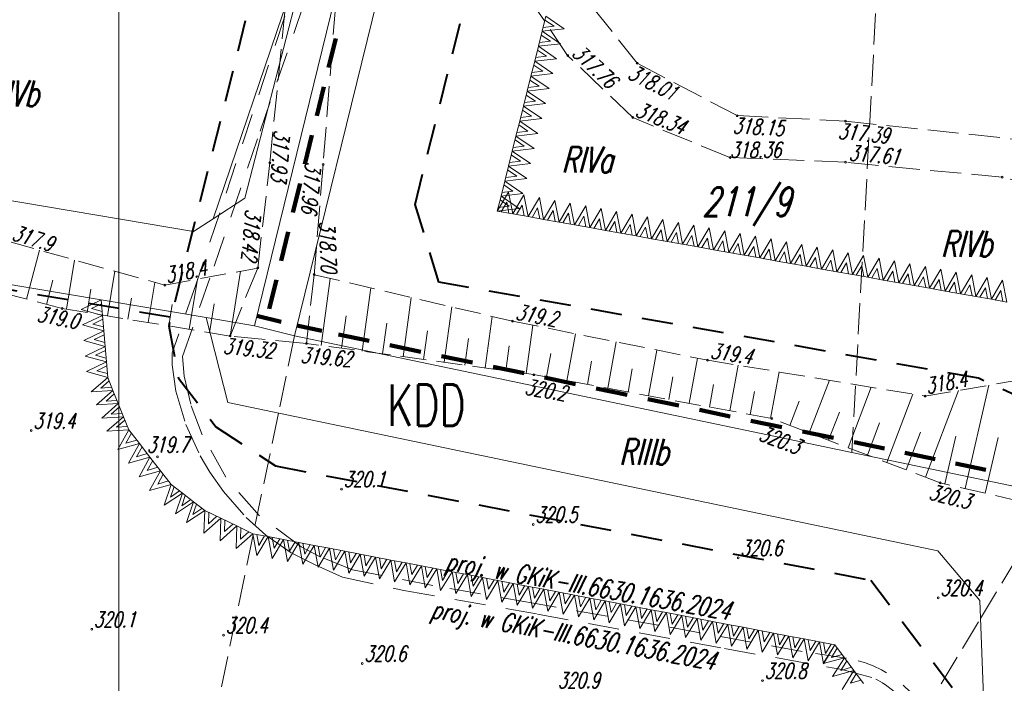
# Model space of a CAD drawing. Header units: metres. Extents: x 7429509 to 7429800, y 5564202 to 5564584.
# Tile 8 of 16: x 7429595 to 7429643, y 5564403 to 5564435. Entities that reach past the tile are written whole.
import ezdxf
from ezdxf.enums import TextEntityAlignment as Align

# ---------------------------------------------------------------- set-up
doc = ezdxf.new("R2010")
doc.units = ezdxf.units.M
doc.header["$MEASUREMENT"] = 0
for name, pattern in [('1', [0]), ('4', [2.5, 1.5, -1]), ('GDE', [0]), ('GUK', [2, 1.5, -0.5]), ('KOU', [2, 1.5, -0.5]), ('UPW', [0]), ('WSD', [1.75, 1.25, -0.5]), ('WSQ', [1.75, 1.25, -0.5])]:
    doc.linetypes.add(name, pattern=pattern)
doc.layers.get('0').update_dxf_attribs({"color": 250, "linetype": 'CONTINUOUS', "lineweight": 100})
for name, color, linetype, lineweight in [('EDZPD_L_0', 3, 'GDE', 13), ('EDZTD_T_0', 3, 'CONTINUOUS', 18), ('EKLPK_L_0', 3, 'GUK', 18), ('EKLTK_T_0', 3, 'CONTINUOUS', 25), ('ESPPP_L_4', 7, 'CONTINUOUS', 35), ('KRZYZE_L_0', 7, '1', 9), ('MPZP_L_0', 4, '4', 40), ('MPZP_L_1', 214, 'CONTINUOUS', 9), ('MPZP_T_0', 4, 'CONTINUOUS', 20), ('SDRPK_L_1', 7, 'KOU', 18), ('UWWPA_T_0', 5, 'CONTINUOUS', 18), ('UWWPO_L_1', 5, 'UPW', 18), ('WUKOS_T_0', 7, 'CONTINUOUS', 18), ('WUKOS_T_1', 7, 'CONTINUOUS', 9), ('WUKPS_L_2', 7, '1', 9)]:
    doc.layers.add(name, color=color, linetype=linetype, lineweight=lineweight)
doc.styles.get("Standard").update_dxf_attribs({"font": 'Simplex.SHX', "width": 0.75})

# ---------------------------------------------------------------- blocks, each defined once
blk = doc.blocks.new('WSP')
at = {"linetype": 'Continuous'}
blk.add_circle((0, 0), 0.045, dxfattribs=at)

msp = doc.modelspace()

# ---------------------------------------------------------------- linework, layer by layer
at = {"layer": 'EDZPD_L_0', "linetype": '1', "lineweight": 18}
for p, q in [((7429611.54, 5564447.74), (7429606.08, 5564426.59)), ((7429604.55, 5564425.6), (7429608.42, 5564436.94)), ((7429606.55, 5564420.43), (7429610.56, 5564436.74)), ((7429608.49, 5564419.95), (7429612.5, 5564436.24)), ((7429603.6, 5564424.98), (7429579.84, 5564429)), ((7429606.08, 5564426.59), (7429604.55, 5564425.6)), ((7429604.55, 5564425.6), (7429603.6, 5564424.98)), ((7429584.69, 5564424.12), (7429604.21, 5564420.83)), ((7429604.21, 5564420.83), (7429605.27, 5564416.73)), ((7429604.21, 5564420.83), (7429606.55, 5564420.43)), ((7429608.49, 5564419.95), (7429606.55, 5564420.43)), ((7429610.5, 5564419.52), (7429608.49, 5564419.95)), ((7429635.41, 5564414.32), (7429610.5, 5564419.52)), ((7429605.27, 5564416.73), (7429639.56, 5564409.57)), ((7429645.21, 5564412.27), (7429635.41, 5564414.32)), ((7429639.56, 5564409.57), (7429641.59, 5564407.17)), ((7429641.59, 5564407.17), (7429643.61, 5564352.07))]:
    msp.add_line(p, q, dxfattribs=at)
at = {"layer": 'EKLPK_L_0', "linetype": 'GUK'}
for p, q in [((7429640, 5564499.41), (7429635.41, 5564414.32)), ((7429608.49, 5564419.95), (7429607.71, 5564416.22)), ((7429607.71, 5564416.22), (7429597.86, 5564368.93)), ((7429641.62, 5564406.3), (7429645.21, 5564412.27)), ((7429605.7, 5564346.59), (7429641.62, 5564406.3))]:
    msp.add_line(p, q, dxfattribs=at)
at = {"layer": 'ESPPP_L_4', "lineweight": 100}
for p, q in [((7429610.473, 5564434.291), (7429610.129, 5564432.893)), ((7429609.9, 5564431.961), (7429609.556, 5564430.563)), ((7429609.327, 5564429.631), (7429608.983, 5564428.233)), ((7429608.754, 5564427.301), (7429608.41, 5564425.903)), ((7429608.181, 5564424.971), (7429607.838, 5564423.573)), ((7429607.608, 5564422.641), (7429607.265, 5564421.243)), ((7429606.67, 5564420.915), (7429607.834, 5564420.627)), ((7429608.595, 5564420.439), (7429609.801, 5564420.181)), ((7429610.602, 5564420.009), (7429612.097, 5564419.697)), ((7429613.093, 5564419.489), (7429614.588, 5564419.177)), ((7429615.584, 5564418.969), (7429617.079, 5564418.657)), ((7429618.075, 5564418.449), (7429619.57, 5564418.137)), ((7429620.566, 5564417.929), (7429622.061, 5564417.617)), ((7429623.057, 5564417.409), (7429624.552, 5564417.097)), ((7429625.548, 5564416.889), (7429627.043, 5564416.577)), ((7429628.039, 5564416.369), (7429629.534, 5564416.057)), ((7429630.53, 5564415.849), (7429632.025, 5564415.537)), ((7429633.021, 5564415.329), (7429634.516, 5564415.017)), ((7429635.512, 5564414.809), (7429636.982, 5564414.502)), ((7429637.962, 5564414.297), (7429639.432, 5564413.989)), ((7429640.412, 5564413.784), (7429641.882, 5564413.477))]:
    msp.add_line(p, q, dxfattribs=at)
at = {"layer": 'KRZYZE_L_0', "linetype": '1'}
msp.add_line((7429600, 5564284.664), (7429600, 5564500), dxfattribs=at)
at = {"layer": 'MPZP_L_0', "linetype": '4'}
for p, q in [((7429616.455, 5564476.365), (7429602.41, 5564420.421)), ((7429614.31, 5564426.287), (7429626.214, 5564474.064)), ((7429602.476, 5564420.842), (7429535.503, 5564432.237)), ((7429615.459, 5564422.537), (7429614.31, 5564426.287)), ((7429641.52, 5564417.896), (7429615.459, 5564422.537)), ((7429602.41, 5564420.421), (7429602.878, 5564417.904)), ((7429602.878, 5564417.904), (7429604.682, 5564415.56)), ((7429646.324, 5564415.67), (7429641.52, 5564417.896)), ((7429604.682, 5564415.56), (7429607.565, 5564413.662)), ((7429607.565, 5564413.662), (7429636.321, 5564408.155)), ((7429636.321, 5564408.155), (7429640.646, 5564402.451))]:
    msp.add_line(p, q, dxfattribs=at)
at = {"layer": 'MPZP_L_1', "linetype": '4'}
for p, q in [((7429620.446, 5564434.647), (7429620.627, 5564435.371)), ((7429621.023, 5564434.893), (7429620.581, 5564435.187)), ((7429621.508, 5564434.771), (7429620.627, 5564435.371)), ((7429620.265, 5564433.924), (7429620.446, 5564434.647)), ((7429620.446, 5564434.647), (7429621.508, 5564434.771)), ((7429621.327, 5564434.048), (7429620.446, 5564434.647)), ((7429620.492, 5564434.83), (7429621.023, 5564434.893)), ((7429620.311, 5564434.107), (7429620.842, 5564434.169)), ((7429620.842, 5564434.169), (7429620.4, 5564434.464)), ((7429620.085, 5564433.2), (7429620.265, 5564433.924)), ((7429620.661, 5564433.446), (7429620.22, 5564433.74)), ((7429620.265, 5564433.924), (7429621.327, 5564434.048)), ((7429621.146, 5564433.324), (7429620.265, 5564433.924)), ((7429619.904, 5564432.477), (7429620.085, 5564433.2)), ((7429620.085, 5564433.2), (7429621.146, 5564433.324)), ((7429620.966, 5564432.601), (7429620.085, 5564433.2)), ((7429620.13, 5564433.383), (7429620.661, 5564433.446)), ((7429619.95, 5564432.66), (7429620.481, 5564432.722)), ((7429620.481, 5564432.722), (7429620.039, 5564433.017)), ((7429619.723, 5564431.753), (7429619.904, 5564432.477)), ((7429620.3, 5564431.999), (7429619.858, 5564432.293)), ((7429619.904, 5564432.477), (7429620.966, 5564432.601)), ((7429620.785, 5564431.877), (7429619.904, 5564432.477)), ((7429619.543, 5564431.03), (7429619.723, 5564431.753)), ((7429619.723, 5564431.753), (7429620.785, 5564431.877)), ((7429620.605, 5564431.154), (7429619.723, 5564431.753)), ((7429619.769, 5564431.936), (7429620.3, 5564431.999)), ((7429619.589, 5564431.213), (7429620.119, 5564431.275)), ((7429620.119, 5564431.275), (7429619.678, 5564431.57)), ((7429619.362, 5564430.306), (7429619.543, 5564431.03)), ((7429619.939, 5564430.552), (7429619.497, 5564430.846)), ((7429619.543, 5564431.03), (7429620.605, 5564431.154)), ((7429620.424, 5564430.43), (7429619.543, 5564431.03)), ((7429619.181, 5564429.583), (7429619.362, 5564430.306)), ((7429619.362, 5564430.306), (7429620.424, 5564430.43)), ((7429620.243, 5564429.707), (7429619.362, 5564430.306)), ((7429619.408, 5564430.489), (7429619.939, 5564430.552)), ((7429619.227, 5564429.766), (7429619.758, 5564429.828)), ((7429619.758, 5564429.828), (7429619.316, 5564430.123)), ((7429619.001, 5564428.859), (7429619.181, 5564429.583)), ((7429619.577, 5564429.104), (7429619.136, 5564429.399)), ((7429619.181, 5564429.583), (7429620.243, 5564429.707)), ((7429620.063, 5564428.983), (7429619.181, 5564429.583)), ((7429619.001, 5564428.859), (7429620.063, 5564428.983)), ((7429619.047, 5564429.042), (7429619.577, 5564429.104)), ((7429618.82, 5564428.136), (7429619.001, 5564428.859)), ((7429619.397, 5564428.381), (7429618.955, 5564428.676)), ((7429619.882, 5564428.26), (7429619.001, 5564428.859)), ((7429618.64, 5564427.412), (7429618.82, 5564428.136)), ((7429619.216, 5564427.657), (7429618.774, 5564427.952)), ((7429618.82, 5564428.136), (7429619.882, 5564428.26)), ((7429619.701, 5564427.536), (7429618.82, 5564428.136)), ((7429618.866, 5564428.319), (7429619.397, 5564428.381)), ((7429618.64, 5564427.412), (7429619.701, 5564427.536)), ((7429618.685, 5564427.595), (7429619.216, 5564427.657)), ((7429618.459, 5564426.688), (7429618.64, 5564427.412)), ((7429619.036, 5564426.934), (7429618.594, 5564427.229)), ((7429619.521, 5564426.813), (7429618.64, 5564427.412)), ((7429618.822, 5564426.884), (7429618.278, 5564425.965)), ((7429618.278, 5564425.965), (7429618.459, 5564426.688)), ((7429618.855, 5564426.21), (7429618.413, 5564426.505)), ((7429618.459, 5564426.688), (7429619.521, 5564426.813)), ((7429619.34, 5564426.089), (7429618.459, 5564426.688)), ((7429618.505, 5564426.872), (7429619.036, 5564426.934)), ((7429619.024, 5564425.832), (7429618.822, 5564426.884)), ((7429619.568, 5564426.751), (7429619.024, 5564425.832)), ((7429619.77, 5564425.699), (7429619.568, 5564426.751)), ((7429620.313, 5564426.618), (7429619.77, 5564425.699)), ((7429620.516, 5564425.566), (7429620.313, 5564426.618)), ((7429618.278, 5564425.965), (7429619.34, 5564426.089)), ((7429618.324, 5564426.148), (7429618.855, 5564426.21)), ((7429618.734, 5564426.392), (7429618.467, 5564425.931)), ((7429618.835, 5564425.866), (7429618.734, 5564426.392)), ((7429619.48, 5564426.259), (7429619.213, 5564425.798)), ((7429619.581, 5564425.733), (7429619.48, 5564426.259)), ((7429620.226, 5564426.125), (7429619.959, 5564425.665)), ((7429620.327, 5564425.6), (7429620.226, 5564426.125)), ((7429621.059, 5564426.485), (7429620.516, 5564425.566)), ((7429621.262, 5564425.433), (7429621.059, 5564426.485)), ((7429621.805, 5564426.352), (7429621.262, 5564425.433)), ((7429622.007, 5564425.3), (7429621.805, 5564426.352)), ((7429622.551, 5564426.219), (7429622.007, 5564425.3)), ((7429622.753, 5564425.167), (7429622.551, 5564426.219)), ((7429623.297, 5564426.086), (7429622.753, 5564425.167)), ((7429623.499, 5564425.034), (7429623.297, 5564426.086)), ((7429619.024, 5564425.832), (7429618.278, 5564425.965)), ((7429619.77, 5564425.699), (7429619.024, 5564425.832)), ((7429620.516, 5564425.566), (7429619.77, 5564425.699)), ((7429621.262, 5564425.433), (7429620.516, 5564425.566)), ((7429620.971, 5564425.992), (7429620.705, 5564425.532)), ((7429621.073, 5564425.467), (7429620.971, 5564425.992)), ((7429621.717, 5564425.859), (7429621.45, 5564425.399)), ((7429621.818, 5564425.333), (7429621.717, 5564425.859)), ((7429622.463, 5564425.726), (7429622.196, 5564425.266)), ((7429622.564, 5564425.2), (7429622.463, 5564425.726)), ((7429623.209, 5564425.593), (7429622.942, 5564425.133)), ((7429623.31, 5564425.067), (7429623.209, 5564425.593)), ((7429624.043, 5564425.953), (7429623.499, 5564425.034)), ((7429624.245, 5564424.901), (7429624.043, 5564425.953)), ((7429624.788, 5564425.82), (7429624.245, 5564424.901)), ((7429624.991, 5564424.768), (7429624.788, 5564425.82)), ((7429625.534, 5564425.686), (7429624.991, 5564424.768)), ((7429625.736, 5564424.635), (7429625.534, 5564425.686)), ((7429626.28, 5564425.553), (7429625.736, 5564424.635)), ((7429626.482, 5564424.502), (7429626.28, 5564425.553)), ((7429622.007, 5564425.3), (7429621.262, 5564425.433)), ((7429622.753, 5564425.167), (7429622.007, 5564425.3)), ((7429623.499, 5564425.034), (7429622.753, 5564425.167)), ((7429623.955, 5564425.46), (7429623.688, 5564425)), ((7429624.056, 5564424.934), (7429623.955, 5564425.46)), ((7429624.701, 5564425.327), (7429624.434, 5564424.867)), ((7429624.802, 5564424.801), (7429624.701, 5564425.327)), ((7429625.446, 5564425.194), (7429625.18, 5564424.734)), ((7429625.548, 5564424.668), (7429625.446, 5564425.194)), ((7429627.026, 5564425.42), (7429626.482, 5564424.502)), ((7429627.228, 5564424.369), (7429627.026, 5564425.42)), ((7429627.772, 5564425.287), (7429627.228, 5564424.369)), ((7429627.974, 5564424.236), (7429627.772, 5564425.287)), ((7429628.517, 5564425.154), (7429627.974, 5564424.236)), ((7429628.72, 5564424.102), (7429628.517, 5564425.154)), ((7429624.245, 5564424.901), (7429623.499, 5564425.034)), ((7429624.991, 5564424.768), (7429624.245, 5564424.901)), ((7429625.736, 5564424.635), (7429624.991, 5564424.768)), ((7429626.482, 5564424.502), (7429625.736, 5564424.635)), ((7429626.192, 5564425.061), (7429625.925, 5564424.601)), ((7429626.293, 5564424.535), (7429626.192, 5564425.061)), ((7429626.938, 5564424.928), (7429626.671, 5564424.468)), ((7429627.039, 5564424.402), (7429626.938, 5564424.928)), ((7429627.684, 5564424.795), (7429627.417, 5564424.335)), ((7429627.785, 5564424.269), (7429627.684, 5564424.795)), ((7429628.43, 5564424.662), (7429628.163, 5564424.202)), ((7429628.531, 5564424.136), (7429628.43, 5564424.662)), ((7429629.263, 5564425.021), (7429628.72, 5564424.102)), ((7429629.466, 5564423.969), (7429629.263, 5564425.021)), ((7429630.009, 5564424.888), (7429629.466, 5564423.969)), ((7429630.211, 5564423.836), (7429630.009, 5564424.888)), ((7429630.755, 5564424.755), (7429630.211, 5564423.836)), ((7429630.957, 5564423.703), (7429630.755, 5564424.755)), ((7429631.501, 5564424.622), (7429630.957, 5564423.703)), ((7429631.703, 5564423.57), (7429631.501, 5564424.622)), ((7429627.228, 5564424.369), (7429626.482, 5564424.502)), ((7429627.974, 5564424.236), (7429627.228, 5564424.369)), ((7429628.72, 5564424.102), (7429627.974, 5564424.236)), ((7429629.175, 5564424.529), (7429628.909, 5564424.069)), ((7429629.277, 5564424.003), (7429629.175, 5564424.529)), ((7429629.921, 5564424.396), (7429629.654, 5564423.936)), ((7429630.022, 5564423.87), (7429629.921, 5564424.396)), ((7429630.667, 5564424.263), (7429630.4, 5564423.803)), ((7429630.768, 5564423.737), (7429630.667, 5564424.263)), ((7429631.413, 5564424.13), (7429631.146, 5564423.67)), ((7429631.514, 5564423.604), (7429631.413, 5564424.13)), ((7429632.247, 5564424.489), (7429631.703, 5564423.57)), ((7429632.449, 5564423.437), (7429632.247, 5564424.489)), ((7429632.992, 5564424.356), (7429632.449, 5564423.437)), ((7429633.195, 5564423.304), (7429632.992, 5564424.356)), ((7429633.738, 5564424.223), (7429633.195, 5564423.304)), ((7429633.94, 5564423.171), (7429633.738, 5564424.223)), ((7429629.466, 5564423.969), (7429628.72, 5564424.102)), ((7429630.211, 5564423.836), (7429629.466, 5564423.969)), ((7429630.957, 5564423.703), (7429630.211, 5564423.836)), ((7429631.703, 5564423.57), (7429630.957, 5564423.703)), ((7429632.159, 5564423.997), (7429631.892, 5564423.537)), ((7429632.26, 5564423.471), (7429632.159, 5564423.997)), ((7429632.905, 5564423.864), (7429632.638, 5564423.404)), ((7429633.006, 5564423.338), (7429632.905, 5564423.864)), ((7429633.65, 5564423.731), (7429633.384, 5564423.271)), ((7429633.752, 5564423.205), (7429633.65, 5564423.731)), ((7429634.484, 5564424.09), (7429633.94, 5564423.171)), ((7429634.686, 5564423.038), (7429634.484, 5564424.09)), ((7429635.23, 5564423.957), (7429634.686, 5564423.038)), ((7429635.432, 5564422.905), (7429635.23, 5564423.957)), ((7429635.976, 5564423.824), (7429635.432, 5564422.905)), ((7429636.178, 5564422.772), (7429635.976, 5564423.824)), ((7429636.721, 5564423.691), (7429636.178, 5564422.772)), ((7429636.924, 5564422.639), (7429636.721, 5564423.691)), ((7429632.449, 5564423.437), (7429631.703, 5564423.57)), ((7429633.195, 5564423.304), (7429632.449, 5564423.437)), ((7429633.94, 5564423.171), (7429633.195, 5564423.304)), ((7429634.686, 5564423.038), (7429633.94, 5564423.171)), ((7429634.396, 5564423.598), (7429634.129, 5564423.138)), ((7429634.497, 5564423.072), (7429634.396, 5564423.598)), ((7429635.142, 5564423.465), (7429634.875, 5564423.005)), ((7429635.243, 5564422.939), (7429635.142, 5564423.465)), ((7429635.888, 5564423.332), (7429635.621, 5564422.871)), ((7429635.989, 5564422.806), (7429635.888, 5564423.332)), ((7429636.634, 5564423.199), (7429636.367, 5564422.738)), ((7429636.735, 5564422.673), (7429636.634, 5564423.199)), ((7429637.467, 5564423.558), (7429636.924, 5564422.639)), ((7429637.67, 5564422.506), (7429637.467, 5564423.558)), ((7429638.213, 5564423.425), (7429637.67, 5564422.506)), ((7429638.415, 5564422.373), (7429638.213, 5564423.425)), ((7429638.959, 5564423.292), (7429638.415, 5564422.373)), ((7429639.161, 5564422.24), (7429638.959, 5564423.292)), ((7429635.432, 5564422.905), (7429634.686, 5564423.038)), ((7429636.178, 5564422.772), (7429635.432, 5564422.905)), ((7429636.924, 5564422.639), (7429636.178, 5564422.772)), ((7429637.379, 5564423.066), (7429637.113, 5564422.605)), ((7429637.481, 5564422.54), (7429637.379, 5564423.066)), ((7429638.125, 5564422.933), (7429637.859, 5564422.472)), ((7429638.226, 5564422.407), (7429638.125, 5564422.933)), ((7429638.871, 5564422.8), (7429638.604, 5564422.339)), ((7429638.972, 5564422.274), (7429638.871, 5564422.8)), ((7429639.705, 5564423.159), (7429639.161, 5564422.24)), ((7429639.907, 5564422.107), (7429639.705, 5564423.159)), ((7429640.451, 5564423.026), (7429639.907, 5564422.107)), ((7429640.653, 5564421.974), (7429640.451, 5564423.026)), ((7429641.196, 5564422.893), (7429640.653, 5564421.974)), ((7429641.399, 5564421.841), (7429641.196, 5564422.893)), ((7429641.942, 5564422.76), (7429641.399, 5564421.841)), ((7429642.145, 5564421.708), (7429641.942, 5564422.76)), ((7429637.67, 5564422.506), (7429636.924, 5564422.639)), ((7429638.415, 5564422.373), (7429637.67, 5564422.506)), ((7429639.161, 5564422.24), (7429638.415, 5564422.373)), ((7429639.907, 5564422.107), (7429639.161, 5564422.24)), ((7429639.617, 5564422.667), (7429639.35, 5564422.206)), ((7429639.718, 5564422.141), (7429639.617, 5564422.667)), ((7429640.363, 5564422.534), (7429640.096, 5564422.073)), ((7429640.464, 5564422.008), (7429640.363, 5564422.534)), ((7429641.109, 5564422.401), (7429640.842, 5564421.94)), ((7429641.21, 5564421.875), (7429641.109, 5564422.401)), ((7429641.854, 5564422.267), (7429641.588, 5564421.807)), ((7429641.956, 5564421.742), (7429641.854, 5564422.267)), ((7429642.688, 5564422.627), (7429642.145, 5564421.708)), ((7429642.89, 5564421.575), (7429642.688, 5564422.627)), ((7429640.653, 5564421.974), (7429639.907, 5564422.107)), ((7429641.399, 5564421.841), (7429640.653, 5564421.974)), ((7429642.145, 5564421.708), (7429641.399, 5564421.841)), ((7429642.6, 5564422.134), (7429642.333, 5564421.674)), ((7429642.701, 5564421.609), (7429642.6, 5564422.134)), ((7429599.15, 5564421.683), (7429598.185, 5564421.22)), ((7429599.166, 5564421.493), (7429598.683, 5564421.261)), ((7429599.15, 5564421.683), (7429599.212, 5564420.933)), ((7429642.89, 5564421.575), (7429642.145, 5564421.708)), ((7429598.185, 5564421.22), (7429599.212, 5564420.933)), ((7429599.212, 5564420.933), (7429598.248, 5564420.47)), ((7429598.683, 5564421.261), (7429599.197, 5564421.123)), ((7429599.212, 5564420.933), (7429599.275, 5564420.183)), ((7429598.248, 5564420.47), (7429599.275, 5564420.183)), ((7429599.228, 5564420.743), (7429598.746, 5564420.511)), ((7429598.746, 5564420.511), (7429599.259, 5564420.373)), ((7429599.275, 5564420.183), (7429598.31, 5564419.72)), ((7429599.291, 5564419.993), (7429598.809, 5564419.761)), ((7429599.275, 5564420.183), (7429599.338, 5564419.433)), ((7429598.31, 5564419.72), (7429599.338, 5564419.433)), ((7429599.338, 5564419.433), (7429598.373, 5564418.97)), ((7429598.809, 5564419.761), (7429599.322, 5564419.623)), ((7429599.338, 5564419.433), (7429599.401, 5564418.683)), ((7429598.373, 5564418.97), (7429599.401, 5564418.683)), ((7429599.354, 5564419.243), (7429598.871, 5564419.011)), ((7429598.871, 5564419.011), (7429599.385, 5564418.873)), ((7429599.401, 5564418.683), (7429598.436, 5564418.22)), ((7429599.417, 5564418.493), (7429598.934, 5564418.261)), ((7429599.401, 5564418.683), (7429599.463, 5564417.933)), ((7429598.436, 5564418.22), (7429599.463, 5564417.933)), ((7429598.934, 5564418.261), (7429599.448, 5564418.123)), ((7429599.463, 5564417.933), (7429598.664, 5564417.24)), ((7429599.528, 5564417.773), (7429599.128, 5564417.427)), ((7429599.128, 5564417.427), (7429599.653, 5564417.462)), ((7429599.463, 5564417.933), (7429599.717, 5564417.302)), ((7429598.664, 5564417.24), (7429599.717, 5564417.302)), ((7429599.717, 5564417.302), (7429598.918, 5564416.609)), ((7429599.781, 5564417.142), (7429599.382, 5564416.796)), ((7429599.717, 5564417.302), (7429599.971, 5564416.671)), ((7429598.918, 5564416.609), (7429599.971, 5564416.671)), ((7429599.971, 5564416.671), (7429599.171, 5564415.978)), ((7429599.382, 5564416.796), (7429599.906, 5564416.831)), ((7429600.035, 5564416.511), (7429599.635, 5564416.165)), ((7429599.971, 5564416.671), (7429600.224, 5564416.04)), ((7429599.171, 5564415.978), (7429600.224, 5564416.04)), ((7429600.224, 5564416.04), (7429599.425, 5564415.347)), ((7429599.635, 5564416.165), (7429600.16, 5564416.2)), ((7429600.224, 5564416.04), (7429600.478, 5564415.409)), ((7429600.289, 5564415.88), (7429599.889, 5564415.534)), ((7429599.889, 5564415.534), (7429600.414, 5564415.569)), ((7429599.425, 5564415.347), (7429600.478, 5564415.409)), ((7429600.478, 5564415.409), (7429599.949, 5564414.461)), ((7429600.608, 5564415.242), (7429600.343, 5564414.768)), ((7429600.478, 5564415.409), (7429600.991, 5564414.75)), ((7429599.949, 5564414.461), (7429600.991, 5564414.75)), ((7429600.343, 5564414.768), (7429600.861, 5564414.917)), ((7429600.991, 5564414.75), (7429600.462, 5564413.802)), ((7429600.991, 5564414.75), (7429601.504, 5564414.091)), ((7429601.121, 5564414.583), (7429600.856, 5564414.109)), ((7429600.856, 5564414.109), (7429601.374, 5564414.258)), ((7429600.462, 5564413.802), (7429601.504, 5564414.091)), ((7429601.504, 5564414.091), (7429600.975, 5564413.143)), ((7429601.634, 5564413.924), (7429601.369, 5564413.45)), ((7429601.504, 5564414.091), (7429602.017, 5564413.432)), ((7429600.975, 5564413.143), (7429602.017, 5564413.432)), ((7429601.369, 5564413.45), (7429601.887, 5564413.599)), ((7429602.017, 5564413.432), (7429601.488, 5564412.483)), ((7429602.147, 5564413.265), (7429601.883, 5564412.79)), ((7429602.017, 5564413.432), (7429602.53, 5564412.772)), ((7429601.488, 5564412.483), (7429602.53, 5564412.772)), ((7429601.883, 5564412.79), (7429602.4, 5564412.939)), ((7429602.53, 5564412.772), (7429602.19, 5564411.77)), ((7429602.53, 5564412.772), (7429603.07, 5564412.352)), ((7429602.19, 5564411.77), (7429603.07, 5564412.352)), ((7429602.667, 5564412.666), (7429602.497, 5564412.165)), ((7429602.497, 5564412.165), (7429602.934, 5564412.459)), ((7429603.07, 5564412.352), (7429602.73, 5564411.35)), ((7429603.207, 5564412.246), (7429603.037, 5564411.745)), ((7429603.07, 5564412.352), (7429603.611, 5564411.932)), ((7429602.73, 5564411.35), (7429603.611, 5564411.932)), ((7429603.037, 5564411.745), (7429603.474, 5564412.038)), ((7429603.611, 5564411.932), (7429603.27, 5564410.93)), ((7429603.747, 5564411.826), (7429603.577, 5564411.324)), ((7429603.611, 5564411.932), (7429604.151, 5564411.512)), ((7429603.27, 5564410.93), (7429604.151, 5564411.512)), ((7429603.577, 5564411.324), (7429604.014, 5564411.618)), ((7429604.151, 5564411.512), (7429604.111, 5564410.422)), ((7429604.151, 5564411.512), (7429604.926, 5564411.139)), ((7429604.347, 5564411.417), (7429604.327, 5564410.872)), ((7429604.111, 5564410.422), (7429604.926, 5564411.139)), ((7429604.327, 5564410.872), (7429604.73, 5564411.234)), ((7429604.926, 5564411.139), (7429604.886, 5564410.049)), ((7429604.926, 5564411.139), (7429605.702, 5564410.767)), ((7429605.123, 5564411.045), (7429605.103, 5564410.5)), ((7429605.103, 5564410.5), (7429605.505, 5564410.861)), ((7429604.886, 5564410.049), (7429605.702, 5564410.767)), ((7429605.702, 5564410.767), (7429605.661, 5564409.676)), ((7429605.661, 5564409.676), (7429606.477, 5564410.394)), ((7429605.702, 5564410.767), (7429606.477, 5564410.394)), ((7429605.898, 5564410.672), (7429605.878, 5564410.127)), ((7429605.878, 5564410.127), (7429606.281, 5564410.488)), ((7429606.477, 5564410.394), (7429607.217, 5564410.253)), ((7429606.477, 5564410.394), (7429606.664, 5564409.34)), ((7429606.664, 5564410.358), (7429606.758, 5564409.831)), ((7429606.664, 5564409.34), (7429607.217, 5564410.253)), ((7429606.758, 5564409.831), (7429607.029, 5564410.289)), ((7429607.217, 5564410.253), (7429607.956, 5564410.112)), ((7429607.217, 5564410.253), (7429607.404, 5564409.199)), ((7429607.404, 5564410.217), (7429607.498, 5564409.69)), ((7429607.404, 5564409.199), (7429607.956, 5564410.112)), ((7429607.498, 5564409.69), (7429607.769, 5564410.147)), ((7429607.956, 5564410.112), (7429608.696, 5564409.971)), ((7429607.956, 5564410.112), (7429608.144, 5564409.058)), ((7429608.144, 5564410.076), (7429608.238, 5564409.549)), ((7429608.144, 5564409.058), (7429608.696, 5564409.971)), ((7429608.238, 5564409.549), (7429608.509, 5564410.006)), ((7429608.696, 5564409.971), (7429609.436, 5564409.829)), ((7429608.696, 5564409.971), (7429608.884, 5564408.917)), ((7429608.884, 5564409.935), (7429608.977, 5564409.408)), ((7429608.977, 5564409.408), (7429609.248, 5564409.865)), ((7429608.884, 5564408.917), (7429609.436, 5564409.829)), ((7429609.436, 5564409.829), (7429610.176, 5564409.688)), ((7429609.436, 5564409.829), (7429609.623, 5564408.776)), ((7429609.623, 5564409.794), (7429609.717, 5564409.267)), ((7429609.623, 5564408.776), (7429610.176, 5564409.688)), ((7429609.717, 5564409.267), (7429609.988, 5564409.724)), ((7429610.176, 5564409.688), (7429610.915, 5564409.547)), ((7429610.176, 5564409.688), (7429610.363, 5564408.634)), ((7429610.363, 5564409.652), (7429610.457, 5564409.126)), ((7429610.363, 5564408.634), (7429610.915, 5564409.547)), ((7429610.457, 5564409.126), (7429610.728, 5564409.583)), ((7429610.915, 5564409.547), (7429611.655, 5564409.406)), ((7429610.915, 5564409.547), (7429611.103, 5564408.493)), ((7429611.103, 5564409.511), (7429611.196, 5564408.984)), ((7429611.103, 5564408.493), (7429611.655, 5564409.406)), ((7429611.196, 5564408.984), (7429611.468, 5564409.442)), ((7429611.655, 5564409.406), (7429612.395, 5564409.265)), ((7429611.655, 5564409.406), (7429611.842, 5564408.352)), ((7429611.842, 5564409.37), (7429611.936, 5564408.843)), ((7429611.842, 5564408.352), (7429612.395, 5564409.265)), ((7429611.936, 5564408.843), (7429612.207, 5564409.3)), ((7429612.395, 5564409.265), (7429613.135, 5564409.124)), ((7429612.395, 5564409.265), (7429612.582, 5564408.211)), ((7429612.582, 5564409.229), (7429612.676, 5564408.702)), ((7429612.582, 5564408.211), (7429613.135, 5564409.124)), ((7429612.676, 5564408.702), (7429612.947, 5564409.159)), ((7429613.135, 5564409.124), (7429613.874, 5564408.982)), ((7429613.135, 5564409.124), (7429613.322, 5564408.07)), ((7429613.322, 5564409.088), (7429613.416, 5564408.561)), ((7429613.322, 5564408.07), (7429613.874, 5564408.982)), ((7429613.416, 5564408.561), (7429613.687, 5564409.018)), ((7429613.874, 5564408.982), (7429614.614, 5564408.841)), ((7429613.874, 5564408.982), (7429614.062, 5564407.929)), ((7429614.062, 5564408.947), (7429614.155, 5564408.42)), ((7429614.062, 5564407.929), (7429614.614, 5564408.841)), ((7429614.155, 5564408.42), (7429614.427, 5564408.877)), ((7429614.614, 5564408.841), (7429615.354, 5564408.7)), ((7429614.614, 5564408.841), (7429614.801, 5564407.787)), ((7429614.801, 5564408.805), (7429614.895, 5564408.279)), ((7429614.801, 5564407.787), (7429615.354, 5564408.7)), ((7429614.895, 5564408.279), (7429615.166, 5564408.736)), ((7429615.354, 5564408.7), (7429616.093, 5564408.559)), ((7429615.354, 5564408.7), (7429615.541, 5564407.646)), ((7429615.541, 5564408.664), (7429615.635, 5564408.137)), ((7429615.541, 5564407.646), (7429616.093, 5564408.559)), ((7429615.635, 5564408.137), (7429615.906, 5564408.595)), ((7429616.093, 5564408.559), (7429616.833, 5564408.418)), ((7429616.093, 5564408.559), (7429616.281, 5564407.505)), ((7429616.281, 5564408.523), (7429616.375, 5564407.996)), ((7429616.375, 5564407.996), (7429616.646, 5564408.454)), ((7429616.281, 5564407.505), (7429616.833, 5564408.418)), ((7429616.833, 5564408.418), (7429617.573, 5564408.277)), ((7429616.833, 5564408.418), (7429617.021, 5564407.364)), ((7429617.021, 5564408.382), (7429617.114, 5564407.855)), ((7429617.021, 5564407.364), (7429617.573, 5564408.277)), ((7429617.114, 5564407.855), (7429617.386, 5564408.312)), ((7429617.573, 5564408.277), (7429618.313, 5564408.135)), ((7429617.573, 5564408.277), (7429617.76, 5564407.223)), ((7429617.76, 5564408.241), (7429617.854, 5564407.714)), ((7429617.76, 5564407.223), (7429618.313, 5564408.135)), ((7429617.854, 5564407.714), (7429618.125, 5564408.171)), ((7429618.313, 5564408.135), (7429619.052, 5564407.994)), ((7429618.313, 5564408.135), (7429618.5, 5564407.082)), ((7429618.5, 5564408.1), (7429618.594, 5564407.573)), ((7429618.5, 5564407.082), (7429619.052, 5564407.994)), ((7429618.594, 5564407.573), (7429618.865, 5564408.03)), ((7429619.052, 5564407.994), (7429619.792, 5564407.853)), ((7429619.052, 5564407.994), (7429619.24, 5564406.941)), ((7429619.24, 5564407.959), (7429619.333, 5564407.432)), ((7429619.24, 5564406.941), (7429619.792, 5564407.853)), ((7429619.333, 5564407.432), (7429619.605, 5564407.889)), ((7429619.792, 5564407.853), (7429620.532, 5564407.712)), ((7429619.792, 5564407.853), (7429619.979, 5564406.799)), ((7429619.979, 5564406.799), (7429620.532, 5564407.712)), ((7429619.98, 5564407.817), (7429620.073, 5564407.29)), ((7429620.073, 5564407.29), (7429620.344, 5564407.748)), ((7429620.532, 5564407.712), (7429621.272, 5564407.571)), ((7429620.532, 5564407.712), (7429620.719, 5564406.658)), ((7429620.719, 5564407.676), (7429620.813, 5564407.149)), ((7429620.719, 5564406.658), (7429621.272, 5564407.571)), ((7429620.813, 5564407.149), (7429621.084, 5564407.607)), ((7429621.272, 5564407.571), (7429622.011, 5564407.43)), ((7429621.272, 5564407.571), (7429621.459, 5564406.517)), ((7429621.459, 5564407.535), (7429621.553, 5564407.008)), ((7429621.459, 5564406.517), (7429622.011, 5564407.43)), ((7429621.553, 5564407.008), (7429621.824, 5564407.465)), ((7429622.011, 5564407.43), (7429622.751, 5564407.289)), ((7429622.011, 5564407.43), (7429622.199, 5564406.376)), ((7429622.199, 5564407.394), (7429622.292, 5564406.867)), ((7429622.199, 5564406.376), (7429622.751, 5564407.289)), ((7429622.292, 5564406.867), (7429622.564, 5564407.324)), ((7429622.751, 5564407.289), (7429623.491, 5564407.147)), ((7429622.751, 5564407.289), (7429622.938, 5564406.235)), ((7429622.938, 5564407.253), (7429623.032, 5564406.726)), ((7429622.938, 5564406.235), (7429623.491, 5564407.147)), ((7429623.032, 5564406.726), (7429623.303, 5564407.183)), ((7429623.491, 5564407.147), (7429624.231, 5564407.006)), ((7429623.491, 5564407.147), (7429623.678, 5564406.094)), ((7429623.678, 5564407.112), (7429623.772, 5564406.585)), ((7429623.678, 5564406.094), (7429624.231, 5564407.006)), ((7429623.772, 5564406.585), (7429624.043, 5564407.042)), ((7429624.231, 5564407.006), (7429624.97, 5564406.865)), ((7429624.231, 5564407.006), (7429624.418, 5564405.952)), ((7429624.418, 5564406.97), (7429624.512, 5564406.444)), ((7429624.418, 5564405.952), (7429624.97, 5564406.865)), ((7429624.512, 5564406.444), (7429624.783, 5564406.901)), ((7429624.97, 5564406.865), (7429625.71, 5564406.724)), ((7429624.97, 5564406.865), (7429625.158, 5564405.811)), ((7429625.158, 5564406.829), (7429625.251, 5564406.302)), ((7429625.158, 5564405.811), (7429625.71, 5564406.724)), ((7429625.251, 5564406.302), (7429625.523, 5564406.76)), ((7429625.71, 5564406.724), (7429626.45, 5564406.583)), ((7429625.71, 5564406.724), (7429625.897, 5564405.67)), ((7429625.897, 5564406.688), (7429625.991, 5564406.161)), ((7429625.897, 5564405.67), (7429626.45, 5564406.583)), ((7429625.991, 5564406.161), (7429626.262, 5564406.618)), ((7429626.45, 5564406.583), (7429627.189, 5564406.442)), ((7429626.45, 5564406.583), (7429626.637, 5564405.529)), ((7429626.637, 5564406.547), (7429626.731, 5564406.02)), ((7429626.637, 5564405.529), (7429627.189, 5564406.442)), ((7429626.731, 5564406.02), (7429627.002, 5564406.477)), ((7429627.189, 5564406.442), (7429627.929, 5564406.3)), ((7429627.189, 5564406.442), (7429627.377, 5564405.388)), ((7429627.377, 5564406.406), (7429627.471, 5564405.879)), ((7429627.377, 5564405.388), (7429627.929, 5564406.3)), ((7429627.471, 5564405.879), (7429627.742, 5564406.336)), ((7429627.929, 5564406.3), (7429628.669, 5564406.159)), ((7429627.929, 5564406.3), (7429628.117, 5564405.247)), ((7429628.117, 5564406.265), (7429628.21, 5564405.738)), ((7429628.117, 5564405.247), (7429628.669, 5564406.159)), ((7429628.21, 5564405.738), (7429628.482, 5564406.195)), ((7429628.669, 5564406.159), (7429629.409, 5564406.018)), ((7429628.669, 5564406.159), (7429628.856, 5564405.105)), ((7429628.856, 5564406.123), (7429628.95, 5564405.597)), ((7429628.95, 5564405.597), (7429629.221, 5564406.054)), ((7429628.856, 5564405.105), (7429629.409, 5564406.018)), ((7429629.409, 5564406.018), (7429630.148, 5564405.877)), ((7429629.409, 5564406.018), (7429629.596, 5564404.964)), ((7429629.596, 5564405.982), (7429629.69, 5564405.455)), ((7429629.596, 5564404.964), (7429630.148, 5564405.877)), ((7429629.69, 5564405.455), (7429629.961, 5564405.913)), ((7429630.148, 5564405.877), (7429630.888, 5564405.736)), ((7429630.148, 5564405.877), (7429630.336, 5564404.823)), ((7429630.336, 5564405.841), (7429630.429, 5564405.314)), ((7429630.336, 5564404.823), (7429630.888, 5564405.736)), ((7429630.429, 5564405.314), (7429630.701, 5564405.772)), ((7429630.888, 5564405.736), (7429631.628, 5564405.595)), ((7429630.888, 5564405.736), (7429631.075, 5564404.682)), ((7429631.075, 5564405.7), (7429631.169, 5564405.173)), ((7429631.075, 5564404.682), (7429631.628, 5564405.595)), ((7429631.169, 5564405.173), (7429631.44, 5564405.63)), ((7429631.628, 5564405.595), (7429632.368, 5564405.453)), ((7429631.628, 5564405.595), (7429631.815, 5564404.541)), ((7429631.815, 5564405.559), (7429631.909, 5564405.032)), ((7429631.815, 5564404.541), (7429632.368, 5564405.453)), ((7429631.909, 5564405.032), (7429632.18, 5564405.489)), ((7429632.368, 5564405.453), (7429633.107, 5564405.312)), ((7429632.368, 5564405.453), (7429632.555, 5564404.4)), ((7429632.555, 5564405.418), (7429632.649, 5564404.891)), ((7429632.555, 5564404.4), (7429633.107, 5564405.312)), ((7429632.649, 5564404.891), (7429632.92, 5564405.348)), ((7429633.107, 5564405.312), (7429633.847, 5564405.171)), ((7429633.107, 5564405.312), (7429633.295, 5564404.259)), ((7429633.295, 5564405.277), (7429633.388, 5564404.75)), ((7429633.295, 5564404.259), (7429633.847, 5564405.171)), ((7429633.388, 5564404.75), (7429633.66, 5564405.207)), ((7429633.847, 5564405.171), (7429634.587, 5564405.03)), ((7429633.847, 5564405.171), (7429634.034, 5564404.117)), ((7429634.034, 5564405.135), (7429634.128, 5564404.608)), ((7429634.587, 5564405.03), (7429634.016, 5564404.121)), ((7429634.034, 5564404.117), (7429634.587, 5564405.03)), ((7429634.128, 5564404.608), (7429634.399, 5564405.066)), ((7429634.703, 5564404.873), (7429634.418, 5564404.418)), ((7429634.587, 5564405.03), (7429635.046, 5564404.41)), ((7429634.016, 5564404.121), (7429635.046, 5564404.41)), ((7429634.418, 5564404.418), (7429634.93, 5564404.567)), ((7429635.046, 5564404.41), (7429634.475, 5564403.5)), ((7429635.162, 5564404.252), (7429634.877, 5564403.798)), ((7429635.046, 5564404.41), (7429635.505, 5564403.789)), ((7429634.475, 5564403.5), (7429635.505, 5564403.789)), ((7429634.877, 5564403.798), (7429635.389, 5564403.946)), ((7429635.505, 5564403.789), (7429634.934, 5564402.88)), ((7429635.505, 5564403.789), (7429635.964, 5564403.169)), ((7429635.622, 5564403.632), (7429635.336, 5564403.177)), ((7429635.336, 5564403.177), (7429635.848, 5564403.326))]:
    msp.add_line(p, q, dxfattribs=at)
at = {"layer": 'SDRPK_L_1', "linetype": 'KOU'}
for p, q in [((7429619.149, 5564440.499), (7429625.038, 5564433.102)), ((7429621.676, 5564433.484), (7429617.788, 5564439.253)), ((7429607.294, 5564428.304), (7429608.316, 5564438.552)), ((7429610.631, 5564437.986), (7429609.868, 5564428.215)), ((7429624.825, 5564430.478), (7429621.676, 5564433.484)), ((7429625.038, 5564433.102), (7429629.868, 5564430.573)), ((7429629.519, 5564428.55), (7429624.825, 5564430.478)), ((7429629.868, 5564430.573), (7429635.096, 5564430.311)), ((7429635.096, 5564430.311), (7429645.004, 5564429.254)), ((7429635.095, 5564428.327), (7429629.519, 5564428.55)), ((7429606.706, 5564423.216), (7429607.294, 5564428.304)), ((7429609.868, 5564428.215), (7429609.433, 5564422.895)), ((7429642.672, 5564427.598), (7429635.095, 5564428.327)), ((7429646.446, 5564426.637), (7429642.672, 5564427.598)), ((7429605.371, 5564419.937), (7429606.706, 5564423.216)), ((7429609.433, 5564422.895), (7429609.058, 5564419.58)), ((7429609.058, 5564419.58), (7429605.371, 5564419.937))]:
    msp.add_line(p, q, dxfattribs=at)
at = {"layer": 'UWWPO_L_1', "linetype": '4'}
for p, q in [((7429608.8, 5564437.75), (7429603.72, 5564422.4)), ((7429606.82, 5564429.82), (7429609.24, 5564436.83)), ((7429604.6, 5564423.31), (7429606.82, 5564429.82)), ((7429603.07, 5564418.95), (7429604.6, 5564423.31)), ((7429603.72, 5564422.4), (7429602.57, 5564419.13)), ((7429602.57, 5564419.13), (7429602.57, 5564418.55)), ((7429603.15, 5564418), (7429603.07, 5564418.95)), ((7429602.57, 5564418.55), (7429602.76, 5564417.27)), ((7429603.47, 5564416.65), (7429603.15, 5564418)), ((7429602.76, 5564417.27), (7429603.24, 5564415.66)), ((7429604.03, 5564415.17), (7429603.47, 5564416.65)), ((7429603.24, 5564415.66), (7429603.93, 5564414.16)), ((7429605.16, 5564413.12), (7429604.03, 5564415.17)), ((7429603.93, 5564414.16), (7429604.39, 5564413.37)), ((7429604.39, 5564413.37), (7429605.05, 5564412.43)), ((7429606.79, 5564411.26), (7429605.16, 5564413.12)), ((7429605.05, 5564412.43), (7429606.15, 5564411.18)), ((7429606.15, 5564411.18), (7429607.1, 5564410.33)), ((7429608.8, 5564409.76), (7429606.79, 5564411.26)), ((7429607.1, 5564410.33), (7429608.35, 5564409.46)), ((7429608.35, 5564409.46), (7429609.52, 5564408.87)), ((7429609.73, 5564409.28), (7429608.8, 5564409.76)), ((7429611.29, 5564408.65), (7429609.73, 5564409.28)), ((7429609.52, 5564408.87), (7429610.81, 5564408.29)), ((7429615.17, 5564407.89), (7429611.29, 5564408.65)), ((7429610.81, 5564408.29), (7429613.77, 5564407.65)), ((7429613.77, 5564407.65), (7429620.22, 5564406.51)), ((7429619.93, 5564407.06), (7429615.17, 5564407.89)), ((7429626.05, 5564405.98), (7429619.93, 5564407.06)), ((7429620.22, 5564406.51), (7429629.26, 5564404.85)), ((7429633, 5564404.71), (7429626.05, 5564405.98)), ((7429629.26, 5564404.85), (7429634.92, 5564403.84)), ((7429635.14, 5564404.39), (7429633, 5564404.71)), ((7429634.92, 5564403.84), (7429636.42, 5564403.44))]:
    msp.add_line(p, q, dxfattribs=at)
for centre, radius, start, end in [((7429634.285, 5564399.045), 5.413, 5.8873, 80.9168), ((7429634.333, 5564399.041), 4.869, 15.7208, 64.6184)]:
    msp.add_arc(centre, radius, start, end, dxfattribs=at)
at = {"layer": 'WUKPS_L_2', "linetype": 'WSD'}
for p, q in [((7429594.684, 5564424.493), (7429602.222, 5564422.389)), ((7429602.222, 5564422.389), (7429606.706, 5564423.216)), ((7429609.433, 5564422.895), (7429619.022, 5564420.652)), ((7429619.022, 5564420.652), (7429628.444, 5564418.769)), ((7429628.444, 5564418.769), (7429638.936, 5564417.038)), ((7429638.936, 5564417.038), (7429649.137, 5564418.763))]:
    msp.add_line(p, q, dxfattribs=at)
at = {"layer": 'WUKPS_L_2', "linetype": '1'}
for p, q in [((7429595.537, 5564421.715), (7429596.16, 5564424.081)), ((7429597.476, 5564421.227), (7429597.864, 5564423.605)), ((7429599.449, 5564420.904), (7429599.802, 5564423.064)), ((7429605.371, 5564419.937), (7429605.882, 5564423.064)), ((7429609.769, 5564419.483), (7429610.212, 5564422.713)), ((7429596.504, 5564421.461), (7429596.814, 5564422.636)), ((7429601.423, 5564420.582), (7429601.74, 5564422.523)), ((7429603.397, 5564420.259), (7429603.792, 5564422.679)), ((7429611.75, 5564419.211), (7429612.168, 5564422.255)), ((7429598.463, 5564421.065), (7429598.648, 5564422.2)), ((7429600.436, 5564420.743), (7429600.604, 5564421.768)), ((7429613.732, 5564418.939), (7429614.124, 5564421.798)), ((7429602.41, 5564420.421), (7429602.579, 5564421.453)), ((7429604.384, 5564420.098), (7429604.611, 5564421.485)), ((7429615.713, 5564418.668), (7429616.08, 5564421.34)), ((7429610.76, 5564419.347), (7429610.975, 5564420.915)), ((7429617.695, 5564418.396), (7429618.036, 5564420.883)), ((7429612.741, 5564419.075), (7429612.943, 5564420.551)), ((7429619.676, 5564418.124), (7429619.996, 5564420.457)), ((7429614.723, 5564418.803), (7429614.912, 5564420.186)), ((7429621.646, 5564417.778), (7429622.064, 5564420.044)), ((7429616.704, 5564418.532), (7429616.881, 5564419.822)), ((7429618.685, 5564418.26), (7429618.85, 5564419.457)), ((7429623.612, 5564417.415), (7429624.026, 5564419.652)), ((7429620.662, 5564417.96), (7429620.873, 5564419.1)), ((7429625.579, 5564417.051), (7429625.987, 5564419.26)), ((7429622.629, 5564417.596), (7429622.837, 5564418.722)), ((7429627.546, 5564416.688), (7429627.949, 5564418.868)), ((7429629.513, 5564416.325), (7429629.919, 5564418.526)), ((7429624.596, 5564417.233), (7429624.801, 5564418.345)), ((7429626.562, 5564416.87), (7429626.765, 5564417.967)), ((7429631.479, 5564415.961), (7429631.893, 5564418.2)), ((7429628.529, 5564416.506), (7429628.731, 5564417.597)), ((7429633.351, 5564415.259), (7429634.319, 5564417.8)), ((7429635.22, 5564414.546), (7429636.333, 5564417.467)), ((7429640.876, 5564412.572), (7429642.026, 5564417.561)), ((7429630.496, 5564416.143), (7429630.701, 5564417.253)), ((7429637.089, 5564413.834), (7429638.347, 5564417.135)), ((7429638.957, 5564413.122), (7429640.555, 5564417.312)), ((7429632.416, 5564415.615), (7429632.864, 5564416.79)), ((7429634.285, 5564414.903), (7429634.806, 5564416.268)), ((7429636.154, 5564414.19), (7429636.747, 5564415.746)), ((7429638.023, 5564413.478), (7429638.717, 5564415.298)), ((7429639.901, 5564412.797), (7429640.434, 5564415.106)), ((7429641.85, 5564412.347), (7429642.472, 5564415.044))]:
    msp.add_line(p, q, dxfattribs=at)
at = {"layer": 'WUKPS_L_2', "linetype": 'WSQ'}
for p, q in [((7429597.259, 5564421.262), (7429590.773, 5564422.969)), ((7429605.371, 5564419.937), (7429597.259, 5564421.262)), ((7429620.05, 5564418.073), (7429609.058, 5564419.58)), ((7429631.535, 5564415.951), (7429620.05, 5564418.073)), ((7429639.67, 5564412.85), (7429631.535, 5564415.951)), ((7429648.671, 5564410.774), (7429639.67, 5564412.85))]:
    msp.add_line(p, q, dxfattribs=at)

# ---------------------------------------------------------------- block references
at = {"layer": 'WUKOS_T_0'}
for p in [(7429621.68, 5564433.48), (7429625.04, 5564433.1), (7429624.82, 5564430.48), (7429629.87, 5564430.57), (7429635.1, 5564430.31), (7429629.52, 5564428.55), (7429607.29, 5564428.3), (7429609.87, 5564428.22), (7429635.1, 5564428.33), (7429642.67, 5564427.6), (7429606.71, 5564423.22), (7429609.43, 5564422.9), (7429602.22, 5564422.39), (7429597.26, 5564421.26), (7429619.02, 5564420.65), (7429605.37, 5564419.94), (7429609.06, 5564419.58), (7429628.44, 5564418.77), (7429620.05, 5564418.07), (7429638.94, 5564417.04), (7429631.54, 5564415.95), (7429595.77, 5564415.37), (7429601.86, 5564414.1), (7429639.67, 5564412.85), (7429610.75, 5564412.55), (7429620.02, 5564410.84), (7429629.92, 5564409.23), (7429639.58, 5564407.3), (7429598.69, 5564405.78), (7429605.06, 5564405.5), (7429611.76, 5564404.13), (7429631.09, 5564403.3)]:
    msp.add_blockref('WSP', p, dxfattribs=at)

# ---------------------------------------------------------------- texts
at = {"layer": 'EDZTD_T_0', "oblique": 15, "width": 0.7}
msp.add_text('211/9', height=1.3889, dxfattribs=at).set_placement((7429628.189, 5564427.106), align=Align.TOP_LEFT)
at = {"layer": 'EKLTK_T_0', "oblique": 15, "width": 0.7}
for s, p in [('RIVb', (7429593.655, 5564432.269)), ('RIVa', (7429621.38, 5564429.074)), ('RIVb', (7429639.701, 5564425.006)), ('RIIIb', (7429624.155, 5564414.975))]:
    msp.add_text(s, height=1.25, dxfattribs=at).set_placement(p, align=Align.TOP_LEFT)
at = {"layer": 'MPZP_T_0', "width": 0.7}
msp.add_text('KDD', height=2, dxfattribs=at).set_placement((7429612.965, 5564417.604), align=Align.TOP_LEFT)
at = {"layer": 'UWWPA_T_0', "oblique": 15, "width": 0.7}
msp.add_text('proj. w GKiK-III.6630.1636.2024', height=0.9, rotation=349.9393, dxfattribs=at).set_placement((7429615.743, 5564408.658))
msp.add_text('proj. w GKiK-III.6630.1636.2024', height=0.9, rotation=349.4821, dxfattribs=at).set_placement((7429615.201, 5564407.231), align=Align.TOP_LEFT)
at = {"layer": 'WUKOS_T_1', "oblique": 15, "width": 0.7}
for s, rotation, p in [('317.76', 316.9372, (7429621.831, 5564433.52)), ('318.01', 332.9369, (7429624.526, 5564432.399)), ('318.34', 337.9773, (7429624.898, 5564430.568)), ('318.15', 356.7965, (7429629.636, 5564429.727)), ('317.93', 266.0864, (7429607.508, 5564429.899)), ('317.39', 354.3837, (7429634.716, 5564429.469)), ('317.61', 355.1105, (7429635.237, 5564428.417)), ('317.96', 265.2504, (7429609.019, 5564428.361)), ('318.42', 265.3732, (7429606.126, 5564426.081)), ('317.9', 343.0051, (7429594.78, 5564424.59)), ('318.70', 272.2716, (7429609.678, 5564425.468)), ('318.4', 11.1725, (7429602.32, 5564422.49)), ('319.0', 349.0915, (7429595.999, 5564420.651)), ('319.2', 349.0064, (7429619.12, 5564420.75)), ('319.32', 354.2194, (7429605.009, 5564419.096)), ('319.62', 354.9364, (7429608.753, 5564418.657)), ('319.4', 351.401, (7429628.54, 5564418.87)), ('318.4', 10.4414, (7429639.04, 5564417.14)), ('320.2', 350.1674, (7429619.566, 5564417.129)), ('320.3', 339.1549, (7429630.854, 5564414.931)), ('320.3', 345.9929, (7429639.075, 5564412.066))]:
    msp.add_text(s, height=0.75, rotation=rotation, dxfattribs=at).set_placement(p)
for s, p in [('318.36', (7429629.52, 5564428.55)), ('319.4', (7429595.87, 5564415.47)), ('319.7', (7429601.354, 5564414.314)), ('320.1', (7429610.85, 5564412.65)), ('320.5', (7429620.12, 5564410.94)), ('320.6', (7429630.02, 5564409.33)), ('320.4', (7429639.68, 5564407.4)), ('320.1', (7429598.79, 5564405.88)), ('320.4', (7429605.16, 5564405.6)), ('320.6', (7429611.86, 5564404.23)), ('320.8', (7429631.19, 5564403.4)), ('320.9', (7429621.2, 5564402.94))]:
    msp.add_text(s, height=0.75, dxfattribs=at).set_placement(p)

doc.saveas('drawing.dxf')
